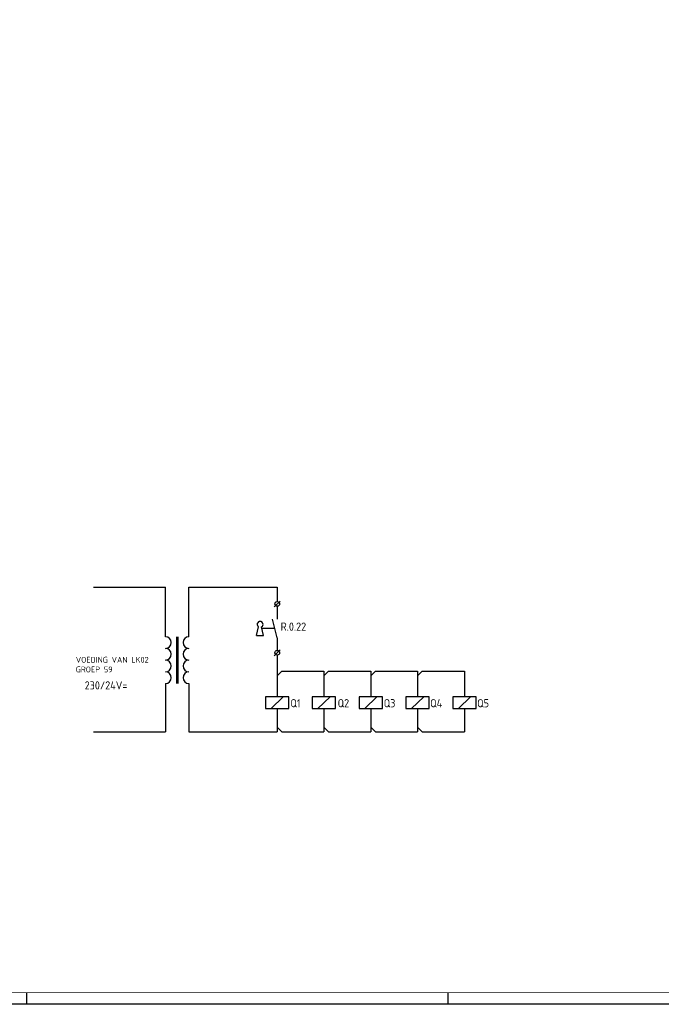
# Model space of a CAD drawing. Header units: millimetres. Extents: x 882 to 2071, y -2 to 839.
# Tile 5 of 8: x 1523 to 1797, y -2 to 418. Entities that reach past the tile are written whole.
import ezdxf
from ezdxf.enums import TextEntityAlignment as Align

# ---------------------------------------------------------------- set-up
doc = ezdxf.new("R2010")
doc.units = ezdxf.units.MM
doc.linetypes.add('HIDDEN', pattern=[9.525, 6.35, -3.175])
for name, color, linetype in [('52', 1, 'HIDDEN'), ('71', 2, 'CONTINUOUS'), ('72', 3, 'CONTINUOUS'), ('EL$2B---_KADER', 4, 'CONTINUOUS'), ('LIJN025', 10, 'CONTINUOUS'), ('LIJN035', 50, 'CONTINUOUS'), ('LIJN050', 90, 'CONTINUOUS'), ('TEKST25', 10, 'CONTINUOUS'), ('TEKST35', 50, 'CONTINUOUS'), ('TEKST50', 90, 'CONTINUOUS')]:
    doc.layers.add(name, color=color, linetype=linetype)
doc.styles.add('ISO', font='ISO.SHX')
doc.styles.add('NEN', font='iso.shx')
doc.styles.add('ROMAND', font='romand')

# ---------------------------------------------------------------- blocks, each defined once
blk = doc.blocks.new('A0')
at = {"layer": 'LIJN025'}
for p, q in [((644, 0), (644, 5)), ((824, 0), (824, 5))]:
    blk.add_line(p, q, dxfattribs=at)
blk.add_lwpolyline([(1189, 841), (1189, 0), (0, 0), (0, 841)], close=True, dxfattribs=at)
at = {"layer": 'LIJN050', "const_width": 0.2}
blk.add_lwpolyline([(1184, 836), (25, 836), (25, 5), (1184, 5)], close=True, dxfattribs=at)
at = {"layer": 'TEKST25', "style": 'ROMAND', "width": 2.899115}
blk.add_attdef('STATUS', text='', height=2.5, dxfattribs=at).set_placement((1143, 71.5), (1182, 71.5), align=Align.FIT)
at = {"layer": 'TEKST25', "style": 'ISO'}
for tag, p in [('E', (1144.25, 66)), ('NAAM-E', (1155.75, 66)), ('DATUM-E', (1174, 66)), ('D', (1144.25, 61)), ('NAAM-D', (1155.75, 61)), ('DATUM-D', (1174, 61)), ('C', (1144.25, 56)), ('NAAM-C', (1155.75, 56)), ('DATUM-C', (1174, 56)), ('B', (1144.25, 51)), ('NAAM-B', (1155.75, 51)), ('DATUM-B', (1174, 51)), ('A', (1144.25, 46)), ('NAAM-A', (1155.75, 46)), ('DATUM-A', (1174, 46))]:
    blk.add_attdef(tag, text='', height=2.5, dxfattribs=at).set_placement(p, align=Align.CENTER)
for tag, p in [('DATUM', (1021.75, 36.25)), ('SCHAAL', (1057, 36.25)), ('GETEKEND', (1087.25, 36.25)), ('GECONTOL.', (1122, 36.25)), ('FORMAAT', (1152.25, 28.25))]:
    blk.add_attdef(tag, p, '', height=2.5, dxfattribs=at)
at = {"layer": 'TEKST35', "style": 'ISO'}
for tag, p in [('PROJECT', (1023.5, 72.5)), ('PLAATS', (1023.5, 63.5)), ('INSTALLATIE-REGEL1', (1023.5, 52.5)), ('INSTALLATIE-REGEL2', (1023.5, 43.5))]:
    blk.add_attdef(tag, p, '', height=4, dxfattribs=at)
blk.add_attdef('PROJ.NR.', text='', height=4, dxfattribs=at).set_placement((1170, 23), align=Align.CENTER)
at = {"layer": 'TEKST50', "style": 'ISO'}
blk.add_attdef('FILE-NAAM', text='', height=5, dxfattribs=at).set_placement((1162.5, 7.5), align=Align.CENTER)
blk = doc.blocks.new('T1142')
at = {"layer": '71'}
for centre, start, end in [((-5, -2.5), 270, 90), ((5, -2.5), 90, 270), ((-5, -7.5), 270, 90), ((5, -7.5), 90, 270), ((-5, -12.5), 270, 90), ((5, -12.5), 90, 270), ((-5, -17.5), 270, 90), ((5, -17.5), 90, 270)]:
    blk.add_arc(centre, 2.5, start, end, dxfattribs=at)
at = {"layer": '72'}
for p, q in [((-0.25, 0), (-0.25, -20)), ((0.25, 0), (0.25, -20))]:
    blk.add_line(p, q, dxfattribs=at)
blk = doc.blocks.new('RWS031')
at = {"layer": '52'}
blk.add_line((-1, -4), (-6.5, -4), dxfattribs=at)
at = {"layer": '71'}
for p, q in [((-8.75, -7), (-7.89, -3.33)), ((-5.75, -7), (-6.61, -3.33)), ((-8.75, -7), (-5.75, -7))]:
    blk.add_line(p, q, dxfattribs=at)
blk.add_arc((-7.25, -2.25), 1.25, 300.6656, 239.3344, dxfattribs=at)
blk = doc.blocks.new('RWS076')
at = {"layer": '71'}
blk.add_line((2, 0), (0, 2), dxfattribs=at)
blk = doc.blocks.new('RWS075')
at = {"layer": '71'}
blk.add_line((2, 0), (0, -2), dxfattribs=at)

msp = doc.modelspace()

# ---------------------------------------------------------------- linework, layer by layer
at = {"layer": '71'}
for p, q in [((1631.72, 167.34), (1634.22, 169.84)), ((1632.92, 154.13), (1630.92, 162.13)), ((1631.72, 146.47), (1634.22, 148.97))]:
    msp.add_line(p, q, dxfattribs=at)
for centre in [(1632.97, 168.59), (1632.97, 147.72)]:
    msp.add_circle(centre, 1, dxfattribs=at)
at = {"layer": 'LIJN035'}
for p, q in [((1554.51, 175.78), (1585.24, 175.78)), ((1585.24, 154.59), (1585.24, 175.78)), ((1595.24, 154.59), (1595.24, 175.78)), ((1595.24, 175.78), (1632.92, 175.78)), ((1632.92, 175.78), (1632.92, 169.59)), ((1632.92, 167.59), (1632.92, 162.13)), ((1632.92, 154.13), (1632.92, 148.72)), ((1632.92, 146.72), (1632.92, 128.94)), ((1634.92, 139.94), (1652.92, 139.94)), ((1652.92, 139.94), (1652.92, 128.94)), ((1654.92, 139.94), (1672.92, 139.94)), ((1672.92, 139.94), (1672.92, 128.94)), ((1674.92, 139.94), (1692.92, 139.94)), ((1692.92, 139.94), (1692.92, 128.94)), ((1694.92, 139.94), (1712.92, 139.94)), ((1712.92, 139.94), (1712.92, 128.94)), ((1585.24, 134.59), (1585.24, 113.94)), ((1595.24, 134.59), (1595.24, 113.94)), ((1637.92, 128.94), (1627.92, 128.94)), ((1627.92, 128.94), (1627.92, 123.94)), ((1635.54, 128.94), (1630.37, 123.94)), ((1637.92, 123.94), (1637.92, 128.94)), ((1657.92, 128.94), (1647.92, 128.94)), ((1647.92, 128.94), (1647.92, 123.94)), ((1655.54, 128.94), (1650.37, 123.94)), ((1657.92, 123.94), (1657.92, 128.94)), ((1677.92, 128.94), (1667.92, 128.94)), ((1667.92, 128.94), (1667.92, 123.94)), ((1675.54, 128.94), (1670.37, 123.94)), ((1677.92, 123.94), (1677.92, 128.94)), ((1697.92, 128.94), (1687.92, 128.94)), ((1687.92, 128.94), (1687.92, 123.94)), ((1695.54, 128.94), (1690.37, 123.94)), ((1697.92, 123.94), (1697.92, 128.94)), ((1717.92, 128.94), (1707.92, 128.94)), ((1707.92, 128.94), (1707.92, 123.94)), ((1715.54, 128.94), (1710.37, 123.94)), ((1717.92, 123.94), (1717.92, 128.94)), ((1627.92, 123.94), (1637.92, 123.94)), ((1632.92, 123.94), (1632.92, 113.94)), ((1647.92, 123.94), (1657.92, 123.94)), ((1652.92, 123.94), (1652.92, 113.94)), ((1667.92, 123.94), (1677.92, 123.94)), ((1672.92, 123.94), (1672.92, 113.94)), ((1687.92, 123.94), (1697.92, 123.94)), ((1692.92, 123.94), (1692.92, 113.94)), ((1707.92, 123.94), (1717.92, 123.94)), ((1712.92, 123.94), (1712.92, 113.94)), ((1554.51, 113.94), (1585.24, 113.94)), ((1595.24, 113.94), (1632.92, 113.94)), ((1634.92, 113.94), (1652.92, 113.94)), ((1654.92, 113.94), (1672.92, 113.94)), ((1674.92, 113.94), (1692.92, 113.94)), ((1694.92, 113.94), (1712.92, 113.94))]:
    msp.add_line(p, q, dxfattribs=at)

# ---------------------------------------------------------------- block references
at = {"layer": 'EL$2B---_KADER'}
msp.add_blockref('A0', (882, -2.4), dxfattribs=at)
at = {"layer": 'LIJN025'}
for name, p in [('T1142', (1590.24, 154.59)), ('RWS075', (1632.92, 139.94)), ('RWS075', (1652.92, 139.94)), ('RWS075', (1672.92, 139.94)), ('RWS075', (1692.92, 139.94)), ('RWS076', (1632.92, 113.94)), ('RWS076', (1652.92, 113.94)), ('RWS076', (1672.92, 113.94)), ('RWS076', (1692.92, 113.94))]:
    msp.add_blockref(name, p, dxfattribs=at)
at = {"layer": 'TEKST35'}
msp.add_blockref('RWS031', (1632.92, 162.13), dxfattribs=at)

# ---------------------------------------------------------------- texts
at = {"layer": 'TEKST25', "style": 'NEN'}
for s, p in [('VOEDING VAN LK02', (1546.95, 143.49)), ('GROEP 59', (1546.95, 139.36))]:
    msp.add_text(s, height=2.5, dxfattribs=at).set_placement(p)
at = {"layer": 'TEKST35', "style": 'NEN'}
for s, p in [('R.0.22', (1634.42, 157.13)), ('230/24V=', (1550.73, 132.05))]:
    msp.add_text(s, height=3.5, dxfattribs=at).set_placement(p)
for s, p in [('Q1', (1642.92, 124.44)), ('Q2', (1663.68, 124.44)), ('Q3', (1683.42, 124.44)), ('Q4', (1703.42, 124.44)), ('Q5', (1723.42, 124.44))]:
    msp.add_text(s, height=3.5, dxfattribs=at).set_placement(p, align=Align.RIGHT)

doc.saveas('drawing.dxf')
